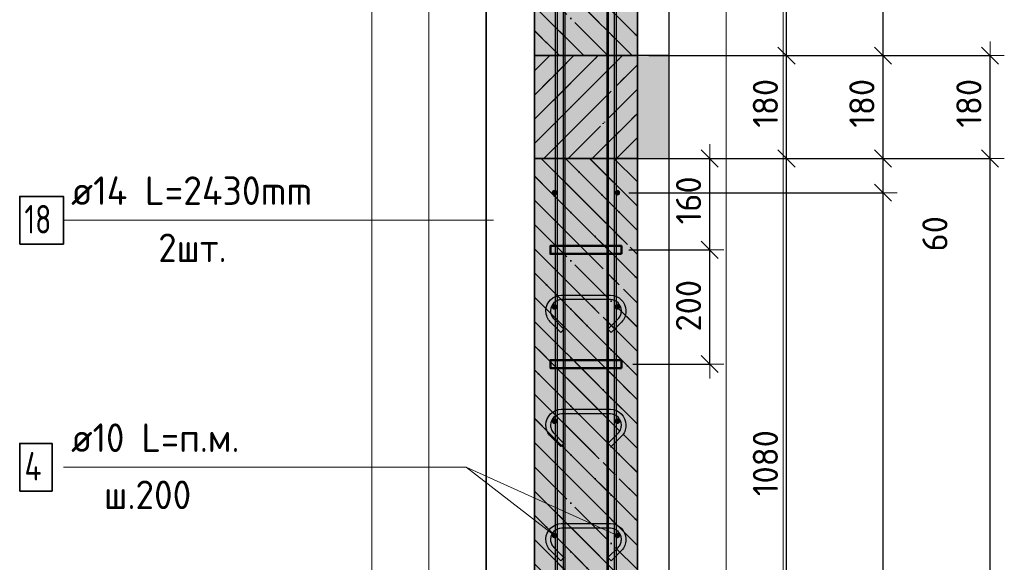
# Model space of a CAD drawing. Header units: millimetres. Extents: x -2995 to 60896, y -2809 to 57831.
# Tile 154 of 169: x 31626 to 33349, y 54534 to 55484. Entities that reach past the tile are written whole.
import ezdxf

# ---------------------------------------------------------------- set-up
doc = ezdxf.new("R2010")
doc.units = ezdxf.units.MM
doc.header["$PDMODE"] = 65
doc.linetypes.add('______11', pattern=[100, 80, -10, 0, -10])
doc.linetypes.add('______5', pattern=[220, 160, -20, 20, -20])
for name, color, linetype, lineweight in [('Standard', 7, 'Continuous', 25), ('Арм.стержн. вертикальными 1', 22, 'Continuous', 35), ('Арм.стержн.горизонт. 1', 180, 'Continuous', 35), ('Арм.стержн.горизонт. 2', 202, 'Continuous', 35), ('Перекрытие_ общее', 7, 'Continuous', 35), ('Размерная линия_ общее', 7, 'Continuous', 13), ('Стена_ общее', 7, 'Continuous', 35), ('Текст_ примечание', 7, 'Continuous', 13)]:
    doc.layers.add(name, color=color, linetype=linetype, lineweight=lineweight)
doc.layers.add('Арм.стержн. вертикальными 2', color=7, linetype='Continuous', lineweight=35, true_color=0x006e00)
doc.layers.add('Арм.стержн.Стяжки', color=7, linetype='Continuous', lineweight=35, true_color=0x501e0f)
doc.styles.add('ISOCPEUR', font='ISOCPEUR')
doc.dimstyles.new('DIMSTYLE_12', dxfattribs={"dimtxt": 44, "dimasz": 50, "dimexe": 0, "dimexo": 0, "dimgap": 22, "dimtad": 0, "dimdec": 0, "dimrnd": 5, "dimzin": 12, "dimdsep": 46, "dimtxsty": 'ISOCPEUR', "dimblk1": 'ALL_ML_STRICH', "dimblk2": 'ALL_ML_STRICH', "dimsah": 1, "dimcen": 0, "dimclrd": 7, "dimclre": 256, "dimclrt": 7, "dimadec": 0, "dimazin": 0, "dimtfac": 1, "dimtdec": 0, "dimtix": 1, "dimtmove": 2, "dimatfit": 3, "dimfxl": 0, "dimtvp": 1.2, "dimtzin": 0, "dimlwd": 0, "dimlwe": -3, "dimarcsym": 0})
doc.dimstyles.new('DIMSTYLE_5', dxfattribs={"dimtxt": 44, "dimasz": 50, "dimexe": 0, "dimexo": 0, "dimgap": 22, "dimtad": 2, "dimdec": 0, "dimrnd": 5, "dimzin": 12, "dimdsep": 46, "dimtxsty": 'ISOCPEUR', "dimblk1": 'ALL_ML_STRICH', "dimblk2": 'ALL_ML_STRICH', "dimsah": 1, "dimcen": 0, "dimclrd": 7, "dimclre": 256, "dimclrt": 7, "dimadec": 0, "dimazin": 0, "dimtfac": 1, "dimtdec": 0, "dimtix": 1, "dimtmove": 2, "dimatfit": 3, "dimfxl": 0, "dimtzin": 0, "dimlwd": 0, "dimlwe": -3, "dimarcsym": 0})
pattern_1 = [(135, (0, 0), (-42.426407, -42.426407), [80, -10, 0, -10]), (135, (-21.213, -21.213), (-42.426407, -42.426407), [160, -20, 20, -20])]

# ---------------------------------------------------------------- blocks, each defined once
blk = doc.blocks.new('ALL_ML_STRICH')
at = {"color": 0, "linetype": 'ByBlock', "lineweight": -2}
for p, q in [((0, -0.5), (0, 0.5)), ((-1, 0), (0.5, 0)), ((-0.3, -0.3), (0.3, 0.3))]:
    blk.add_line(p, q, dxfattribs=at)
blk = doc.blocks.new('*D344')
at = {"layer": 'DEFPOINTS', "color": 7, "linetype": 'Continuous', "lineweight": 13, "transparency": 33554687}
for p in [(32672.1, 55181.5), (32672.1, 52181.5), (33137.1, 52181.5)]:
    blk.add_point(p, dxfattribs=at)
at = {"layer": 'Размерная линия_ общее', "color": 253, "linetype": 'Continuous', "lineweight": -2, "true_color": 0xa0a0a0, "transparency": 33554687}
for p, q in [((32692.1, 55181.5), (33137.1, 55181.5)), ((32692.1, 52181.5), (33137.1, 52181.5))]:
    blk.add_line(p, q, dxfattribs=at)
at = {"layer": 'Размерная линия_ общее', "color": 7, "linetype": 'Continuous', "lineweight": -2, "transparency": 33554687}
blk.add_line((33137.1, 52181.5), (33137.1, 55181.5), dxfattribs=at)
at = {"layer": 'Размерная линия_ общее', "color": 7, "linetype": 'Continuous', "lineweight": 13, "transparency": 33554687, "xscale": 50, "yscale": 50, "zscale": 50}
for p, rotation in [((33137.1, 55181.5), 90), ((33137.1, 52181.5), 270)]:
    blk.add_blockref('ALL_ML_STRICH', p, dxfattribs=dict(at, rotation=rotation))
at = {"layer": 'Размерная линия_ общее', "color": 7, "linetype": 'Continuous', "lineweight": 13, "transparency": 33554687, "insert": (33078.1, 53533.5), "char_height": 44, "width": 2.2, "attachment_point": 1, "rotation": 90, "line_spacing_factor": 0.60241, "style": 'ISOCPEUR'}
blk.add_mtext('\\W0.91;15х200=3000', dxfattribs=at)
blk = doc.blocks.new('*D345')
at = {"layer": 'DEFPOINTS', "color": 7, "linetype": 'Continuous', "lineweight": 13, "transparency": 33554687}
for p in [(32707.1, 55241.5), (32672.1, 55181.5), (33137.1, 55181.5)]:
    blk.add_point(p, dxfattribs=at)
at = {"layer": 'Размерная линия_ общее', "color": 253, "linetype": 'Continuous', "lineweight": -2, "true_color": 0xa0a0a0, "transparency": 33554687}
for p, q in [((32727.1, 55241.5), (33137.1, 55241.5)), ((32692.1, 55181.5), (33137.1, 55181.5))]:
    blk.add_line(p, q, dxfattribs=at)
at = {"layer": 'Размерная линия_ общее', "color": 7, "linetype": 'Continuous', "lineweight": -2, "transparency": 33554687}
blk.add_line((33137.1, 55181.5), (33137.1, 55241.5), dxfattribs=at)
at = {"layer": 'Размерная линия_ общее', "color": 7, "linetype": 'Continuous', "lineweight": 13, "transparency": 33554687, "xscale": 50, "yscale": 50, "zscale": 50}
for p, rotation in [((33137.1, 55241.5), 90), ((33137.1, 55181.5), 270)]:
    blk.add_blockref('ALL_ML_STRICH', p, dxfattribs=dict(at, rotation=rotation))
at = {"layer": 'Размерная линия_ общее', "color": 7, "linetype": 'Continuous', "lineweight": 13, "transparency": 33554687, "insert": (33227.9, 55109.6), "char_height": 44, "width": 88, "attachment_point": 5, "rotation": 90, "style": 'ISOCPEUR'}
blk.add_mtext('\\A1;{60}', dxfattribs=at)
blk = doc.blocks.new('*D346')
at = {"layer": 'DEFPOINTS', "color": 7, "linetype": 'Continuous', "lineweight": 13, "transparency": 33554687}
for p in [(32707.1, 55421.5), (32707.1, 55241.5), (33137.1, 55241.5)]:
    blk.add_point(p, dxfattribs=at)
at = {"layer": 'Размерная линия_ общее', "color": 253, "linetype": 'Continuous', "lineweight": -2, "true_color": 0xa0a0a0, "transparency": 33554687}
for p, q in [((32727.1, 55421.5), (33137.1, 55421.5)), ((32727.1, 55241.5), (33137.1, 55241.5))]:
    blk.add_line(p, q, dxfattribs=at)
at = {"layer": 'Размерная линия_ общее', "color": 7, "linetype": 'Continuous', "lineweight": -2, "transparency": 33554687}
blk.add_line((33137.1, 55241.5), (33137.1, 55421.5), dxfattribs=at)
at = {"layer": 'Размерная линия_ общее', "color": 7, "linetype": 'Continuous', "lineweight": 13, "transparency": 33554687, "xscale": 50, "yscale": 50, "zscale": 50}
for p, rotation in [((33137.1, 55421.5), 90), ((33137.1, 55241.5), 270)]:
    blk.add_blockref('ALL_ML_STRICH', p, dxfattribs=dict(at, rotation=rotation))
at = {"layer": 'Размерная линия_ общее', "color": 7, "linetype": 'Continuous', "lineweight": 13, "transparency": 33554687, "insert": (33100.1, 55338.1), "char_height": 44, "width": 132, "attachment_point": 5, "rotation": 90, "style": 'ISOCPEUR'}
blk.add_mtext('\\A1;{180}', dxfattribs=at)
blk = doc.blocks.new('*D347')
at = {"layer": 'DEFPOINTS', "color": 7, "linetype": 'Continuous', "lineweight": 13, "transparency": 33554687}
for p in [(32657.1, 56251.5), (32707.1, 55421.5), (33137.1, 55421.5)]:
    blk.add_point(p, dxfattribs=at)
at = {"layer": 'Размерная линия_ общее', "color": 253, "linetype": 'Continuous', "lineweight": -2, "true_color": 0xa0a0a0, "transparency": 33554687}
for p, q in [((32677.1, 56251.5), (33137.1, 56251.5)), ((32727.1, 55421.5), (33137.1, 55421.5))]:
    blk.add_line(p, q, dxfattribs=at)
at = {"layer": 'Размерная линия_ общее', "color": 7, "linetype": 'Continuous', "lineweight": -2, "transparency": 33554687}
blk.add_line((33137.1, 55421.5), (33137.1, 56251.5), dxfattribs=at)
at = {"layer": 'Размерная линия_ общее', "color": 7, "linetype": 'Continuous', "lineweight": 13, "transparency": 33554687, "xscale": 50, "yscale": 50, "zscale": 50}
for p, rotation in [((33137.1, 56251.5), 90), ((33137.1, 55421.5), 270)]:
    blk.add_blockref('ALL_ML_STRICH', p, dxfattribs=dict(at, rotation=rotation))
at = {"layer": 'Размерная линия_ общее', "color": 7, "linetype": 'Continuous', "lineweight": 13, "transparency": 33554687, "insert": (33100.1, 55838.7), "char_height": 44, "width": 132, "attachment_point": 5, "rotation": 90, "style": 'ISOCPEUR'}
blk.add_mtext('\\A1;{830}', dxfattribs=at)
blk = doc.blocks.new('*D348')
at = {"layer": 'DEFPOINTS', "color": 7, "linetype": 'Continuous', "lineweight": 13, "transparency": 33554687}
for p in [(32707.1, 55241.5), (32667.1, 54161.5), (32968.2, 54161.5)]:
    blk.add_point(p, dxfattribs=at)
at = {"layer": 'Размерная линия_ общее', "color": 253, "linetype": 'Continuous', "lineweight": -2, "true_color": 0xa0a0a0, "transparency": 33554687}
for p, q in [((32727.1, 55241.5), (32968.2, 55241.5)), ((32687.1, 54161.5), (32968.2, 54161.5))]:
    blk.add_line(p, q, dxfattribs=at)
at = {"layer": 'Размерная линия_ общее', "color": 7, "linetype": 'Continuous', "lineweight": -2, "transparency": 33554687}
blk.add_line((32968.2, 54161.5), (32968.2, 55241.5), dxfattribs=at)
at = {"layer": 'Размерная линия_ общее', "color": 7, "linetype": 'Continuous', "lineweight": 13, "transparency": 33554687, "xscale": 50, "yscale": 50, "zscale": 50}
for p, rotation in [((32968.2, 55241.5), 90), ((32968.2, 54161.5), 270)]:
    blk.add_blockref('ALL_ML_STRICH', p, dxfattribs=dict(at, rotation=rotation))
at = {"layer": 'Размерная линия_ общее', "color": 7, "linetype": 'Continuous', "lineweight": 13, "transparency": 33554687, "insert": (32931.2, 54708.1), "char_height": 44, "width": 176, "attachment_point": 5, "rotation": 90, "style": 'ISOCPEUR'}
blk.add_mtext('\\A1;{1080}', dxfattribs=at)
blk = doc.blocks.new('*D349')
at = {"layer": 'DEFPOINTS', "color": 7, "linetype": 'Continuous', "lineweight": 13, "transparency": 33554687}
for p in [(32707.1, 55421.5), (32707.1, 55241.5), (32968.2, 55241.5)]:
    blk.add_point(p, dxfattribs=at)
at = {"layer": 'Размерная линия_ общее', "color": 253, "linetype": 'Continuous', "lineweight": -2, "true_color": 0xa0a0a0, "transparency": 33554687}
for p, q in [((32727.1, 55421.5), (32968.2, 55421.5)), ((32727.1, 55241.5), (32968.2, 55241.5))]:
    blk.add_line(p, q, dxfattribs=at)
at = {"layer": 'Размерная линия_ общее', "color": 7, "linetype": 'Continuous', "lineweight": -2, "transparency": 33554687}
blk.add_line((32968.2, 55241.5), (32968.2, 55421.5), dxfattribs=at)
at = {"layer": 'Размерная линия_ общее', "color": 7, "linetype": 'Continuous', "lineweight": 13, "transparency": 33554687, "xscale": 50, "yscale": 50, "zscale": 50}
for p, rotation in [((32968.2, 55421.5), 90), ((32968.2, 55241.5), 270)]:
    blk.add_blockref('ALL_ML_STRICH', p, dxfattribs=dict(at, rotation=rotation))
at = {"layer": 'Размерная линия_ общее', "color": 7, "linetype": 'Continuous', "lineweight": 13, "transparency": 33554687, "insert": (32931.2, 55338.1), "char_height": 44, "width": 132, "attachment_point": 5, "rotation": 90, "style": 'ISOCPEUR'}
blk.add_mtext('\\A1;{180}', dxfattribs=at)
blk = doc.blocks.new('*D350')
at = {"layer": 'DEFPOINTS', "color": 7, "linetype": 'Continuous', "lineweight": 13, "transparency": 33554687}
for p in [(32667.1, 56501.5), (32707.1, 55421.5), (32968.2, 55421.5)]:
    blk.add_point(p, dxfattribs=at)
at = {"layer": 'Размерная линия_ общее', "color": 253, "linetype": 'Continuous', "lineweight": -2, "true_color": 0xa0a0a0, "transparency": 33554687}
for p, q in [((32687.1, 56501.5), (32968.2, 56501.5)), ((32727.1, 55421.5), (32968.2, 55421.5))]:
    blk.add_line(p, q, dxfattribs=at)
at = {"layer": 'Размерная линия_ общее', "color": 7, "linetype": 'Continuous', "lineweight": -2, "transparency": 33554687}
blk.add_line((32968.2, 55421.5), (32968.2, 56501.5), dxfattribs=at)
at = {"layer": 'Размерная линия_ общее', "color": 7, "linetype": 'Continuous', "lineweight": 13, "transparency": 33554687, "xscale": 50, "yscale": 50, "zscale": 50}
for p, rotation in [((32968.2, 56501.5), 90), ((32968.2, 55421.5), 270)]:
    blk.add_blockref('ALL_ML_STRICH', p, dxfattribs=dict(at, rotation=rotation))
at = {"layer": 'Размерная линия_ общее', "color": 7, "linetype": 'Continuous', "lineweight": 13, "transparency": 33554687, "insert": (32931.2, 55968.1), "char_height": 44, "width": 176, "attachment_point": 5, "rotation": 90, "style": 'ISOCPEUR'}
blk.add_mtext('\\A1;{1080}', dxfattribs=at)
blk = doc.blocks.new('*D351')
at = {"layer": 'DEFPOINTS', "color": 7, "linetype": 'Continuous', "lineweight": 13, "transparency": 33554687}
for p in [(32672.1, 55081.5), (32679.1, 54881.5), (32833.7, 54881.5)]:
    blk.add_point(p, dxfattribs=at)
at = {"layer": 'Размерная линия_ общее', "color": 253, "linetype": 'Continuous', "lineweight": -2, "true_color": 0xa0a0a0, "transparency": 33554687}
for p, q in [((32692.1, 55081.5), (32833.7, 55081.5)), ((32699.1, 54881.5), (32833.7, 54881.5))]:
    blk.add_line(p, q, dxfattribs=at)
at = {"layer": 'Размерная линия_ общее', "color": 7, "linetype": 'Continuous', "lineweight": -2, "transparency": 33554687}
blk.add_line((32833.7, 54881.5), (32833.7, 55081.5), dxfattribs=at)
at = {"layer": 'Размерная линия_ общее', "color": 7, "linetype": 'Continuous', "lineweight": 13, "transparency": 33554687, "xscale": 50, "yscale": 50, "zscale": 50}
for p, rotation in [((32833.7, 55081.5), 90), ((32833.7, 54881.5), 270)]:
    blk.add_blockref('ALL_ML_STRICH', p, dxfattribs=dict(at, rotation=rotation))
at = {"layer": 'Размерная линия_ общее', "color": 7, "linetype": 'Continuous', "lineweight": 13, "transparency": 33554687, "insert": (32796.7, 54983.7), "char_height": 44, "width": 132, "attachment_point": 5, "rotation": 90, "style": 'ISOCPEUR'}
blk.add_mtext('\\A1;{200}', dxfattribs=at)
blk = doc.blocks.new('*D352')
at = {"layer": 'DEFPOINTS', "color": 7, "linetype": 'Continuous', "lineweight": 13, "transparency": 33554687}
for p in [(32707.1, 55241.5), (32672.1, 55081.5), (32833.7, 55081.5)]:
    blk.add_point(p, dxfattribs=at)
at = {"layer": 'Размерная линия_ общее', "color": 253, "linetype": 'Continuous', "lineweight": -2, "true_color": 0xa0a0a0, "transparency": 33554687}
for p, q in [((32727.1, 55241.5), (32833.7, 55241.5)), ((32692.1, 55081.5), (32833.7, 55081.5))]:
    blk.add_line(p, q, dxfattribs=at)
at = {"layer": 'Размерная линия_ общее', "color": 7, "linetype": 'Continuous', "lineweight": -2, "transparency": 33554687}
blk.add_line((32833.7, 55081.5), (32833.7, 55241.5), dxfattribs=at)
at = {"layer": 'Размерная линия_ общее', "color": 7, "linetype": 'Continuous', "lineweight": 13, "transparency": 33554687, "xscale": 50, "yscale": 50, "zscale": 50}
for p, rotation in [((32833.7, 55241.5), 90), ((32833.7, 55081.5), 270)]:
    blk.add_blockref('ALL_ML_STRICH', p, dxfattribs=dict(at, rotation=rotation))
at = {"layer": 'Размерная линия_ общее', "color": 7, "linetype": 'Continuous', "lineweight": 13, "transparency": 33554687, "insert": (32796.7, 55168.1), "char_height": 44, "width": 132, "attachment_point": 5, "rotation": 90, "style": 'ISOCPEUR'}
blk.add_mtext('\\A1;{160}', dxfattribs=at)
blk = doc.blocks.new('*D353')
at = {"layer": 'DEFPOINTS', "color": 7, "linetype": 'Continuous', "lineweight": 13, "transparency": 33554687}
for p in [(32707.1, 55241.5), (32755.1, 52121.5), (33324.4, 52121.5)]:
    blk.add_point(p, dxfattribs=at)
at = {"layer": 'Размерная линия_ общее', "color": 253, "linetype": 'Continuous', "lineweight": -2, "true_color": 0xa0a0a0, "transparency": 33554687}
for p, q in [((32727.1, 55241.5), (33324.4, 55241.5)), ((32775.1, 52121.5), (33324.4, 52121.5))]:
    blk.add_line(p, q, dxfattribs=at)
at = {"layer": 'Размерная линия_ общее', "color": 7, "linetype": 'Continuous', "lineweight": -2, "transparency": 33554687}
blk.add_line((33324.4, 52121.5), (33324.4, 55241.5), dxfattribs=at)
at = {"layer": 'Размерная линия_ общее', "color": 7, "linetype": 'Continuous', "lineweight": 13, "transparency": 33554687, "xscale": 50, "yscale": 50, "zscale": 50}
for p, rotation in [((33324.4, 55241.5), 90), ((33324.4, 52121.5), 270)]:
    blk.add_blockref('ALL_ML_STRICH', p, dxfattribs=dict(at, rotation=rotation))
at = {"layer": 'Размерная линия_ общее', "color": 7, "linetype": 'Continuous', "lineweight": 13, "transparency": 33554687, "insert": (33287.4, 53688.1), "char_height": 44, "width": 176, "attachment_point": 5, "rotation": 90, "style": 'ISOCPEUR'}
blk.add_mtext('\\A1;{3120}', dxfattribs=at)
blk = doc.blocks.new('*D354')
at = {"layer": 'DEFPOINTS', "color": 7, "linetype": 'Continuous', "lineweight": 13, "transparency": 33554687}
for p in [(32707.1, 55421.5), (32707.1, 55241.5), (33324.4, 55241.5)]:
    blk.add_point(p, dxfattribs=at)
at = {"layer": 'Размерная линия_ общее', "color": 253, "linetype": 'Continuous', "lineweight": -2, "true_color": 0xa0a0a0, "transparency": 33554687}
for p, q in [((32727.1, 55421.5), (33324.4, 55421.5)), ((32727.1, 55241.5), (33324.4, 55241.5))]:
    blk.add_line(p, q, dxfattribs=at)
at = {"layer": 'Размерная линия_ общее', "color": 7, "linetype": 'Continuous', "lineweight": -2, "transparency": 33554687}
blk.add_line((33324.4, 55241.5), (33324.4, 55421.5), dxfattribs=at)
at = {"layer": 'Размерная линия_ общее', "color": 7, "linetype": 'Continuous', "lineweight": 13, "transparency": 33554687, "xscale": 50, "yscale": 50, "zscale": 50}
for p, rotation in [((33324.4, 55421.5), 90), ((33324.4, 55241.5), 270)]:
    blk.add_blockref('ALL_ML_STRICH', p, dxfattribs=dict(at, rotation=rotation))
at = {"layer": 'Размерная линия_ общее', "color": 7, "linetype": 'Continuous', "lineweight": 13, "transparency": 33554687, "insert": (33287.4, 55338.1), "char_height": 44, "width": 132, "attachment_point": 5, "rotation": 90, "style": 'ISOCPEUR'}
blk.add_mtext('\\A1;{180}', dxfattribs=at)

msp = doc.modelspace()

# ---------------------------------------------------------------- hatches: boundary and pattern name
at = {"layer": 'Standard', "linetype": 'Continuous', "lineweight": 35, "transparency": 33554687}
h = msp.add_hatch(dxfattribs=at)
h.set_pattern_fill('__________541', scale=20, angle=45, style=0, pattern_type=2)
h.set_pattern_definition(pattern_1)
h.paths.add_polyline_path([(32527.1, 55421.5), (32707.1, 55421.5), (32707.1, 56573.9), (32527.1, 56573.9)], flags=0)
at = {"layer": 'Standard', "linetype": 'Continuous', "lineweight": 35, "true_color": 0xc7c7c7, "transparency": 33554687}
for points in [[(32527.1, 55421.5), (32707.1, 55421.5), (32707.1, 56573.9), (32527.1, 56573.9)], [(32707.1, 55241.5), (32527.1, 55241.5), (32527.1, 52121.5), (32707.1, 52121.5)]]:
    msp.add_hatch(color=9, dxfattribs=at).paths.add_polyline_path(points)
at = {"layer": 'Standard', "linetype": 'Continuous', "lineweight": 13, "transparency": 33554687}
h = msp.add_hatch(dxfattribs=at)
h.set_pattern_fill('__________539', scale=20, style=0, pattern_type=2)
h.set_pattern_definition([(45, (0, 0), (-42.426407, 42.426407), [80, -10, 0, -10]), (45, (-21.213, 21.213), (-42.426407, 42.426407), [160, -20, 20, -20])])
h.paths.add_polyline_path([(32707.1, 55421.5), (32527.1, 55421.5), (32527.1, 55241.5), (32707.1, 55241.5)], flags=0)
msp.add_hatch(color=9, dxfattribs=at).paths.add_polyline_path([(32707.1, 55421.5), (32527.1, 55421.5), (32527.1, 55241.5), (32707.1, 55241.5)])
at = {"layer": 'Standard', "linetype": 'Continuous', "lineweight": 35, "transparency": 33554687}
h = msp.add_hatch(dxfattribs=at)
h.set_pattern_fill('__________541', scale=20, angle=45, style=0, pattern_type=2)
h.set_pattern_definition(pattern_1)
h.paths.add_polyline_path([(32707.1, 55241.5), (32527.1, 55241.5), (32527.1, 52121.5), (32707.1, 52121.5)], flags=0)
at = {"layer": 'Арм.стержн.горизонт. 1', "linetype": 'Continuous', "lineweight": 50, "transparency": 33554687}
for points in [[(32567.1, 55181.5), (32566.7, 55183.4), (32565.7, 55185), (32564, 55186.1), (32562.1, 55186.5), (32560.2, 55186.1), (32558.6, 55185), (32557.5, 55183.4), (32557.1, 55181.5), (32557.5, 55179.6), (32558.6, 55178), (32560.2, 55176.9), (32562.1, 55176.5), (32564, 55176.9), (32565.7, 55178), (32566.7, 55179.6)], [(32677.1, 55181.5), (32676.7, 55183.4), (32675.7, 55185), (32674, 55186.1), (32672.1, 55186.5), (32670.2, 55186.1), (32668.6, 55185), (32667.5, 55183.4), (32667.1, 55181.5), (32667.5, 55179.6), (32668.6, 55178), (32670.2, 55176.9), (32672.1, 55176.5), (32674, 55176.9), (32675.7, 55178), (32676.7, 55179.6)], [(32567.1, 54981.5), (32566.7, 54983.4), (32565.7, 54985), (32564, 54986.1), (32562.1, 54986.5), (32560.2, 54986.1), (32558.6, 54985), (32557.5, 54983.4), (32557.1, 54981.5), (32557.5, 54979.6), (32558.6, 54978), (32560.2, 54976.9), (32562.1, 54976.5), (32564, 54976.9), (32565.7, 54978), (32566.7, 54979.6)], [(32677.1, 54981.5), (32676.7, 54983.4), (32675.7, 54985), (32674, 54986.1), (32672.1, 54986.5), (32670.2, 54986.1), (32668.6, 54985), (32667.5, 54983.4), (32667.1, 54981.5), (32667.5, 54979.6), (32668.6, 54978), (32670.2, 54976.9), (32672.1, 54976.5), (32674, 54976.9), (32675.7, 54978), (32676.7, 54979.6)], [(32567.1, 54781.5), (32566.7, 54783.4), (32565.7, 54785), (32564, 54786.1), (32562.1, 54786.5), (32560.2, 54786.1), (32558.6, 54785), (32557.5, 54783.4), (32557.1, 54781.5), (32557.5, 54779.6), (32558.6, 54778), (32560.2, 54776.9), (32562.1, 54776.5), (32564, 54776.9), (32565.7, 54778), (32566.7, 54779.6)], [(32677.1, 54781.5), (32676.7, 54783.4), (32675.7, 54785), (32674, 54786.1), (32672.1, 54786.5), (32670.2, 54786.1), (32668.6, 54785), (32667.5, 54783.4), (32667.1, 54781.5), (32667.5, 54779.6), (32668.6, 54778), (32670.2, 54776.9), (32672.1, 54776.5), (32674, 54776.9), (32675.7, 54778), (32676.7, 54779.6)], [(32567.1, 54581.5), (32566.7, 54583.4), (32565.7, 54585), (32564, 54586.1), (32562.1, 54586.5), (32560.2, 54586.1), (32558.6, 54585), (32557.5, 54583.4), (32557.1, 54581.5), (32557.5, 54579.6), (32558.6, 54578), (32560.2, 54576.9), (32562.1, 54576.5), (32564, 54576.9), (32565.7, 54578), (32566.7, 54579.6)], [(32677.1, 54581.5), (32676.7, 54583.4), (32675.7, 54585), (32674, 54586.1), (32672.1, 54586.5), (32670.2, 54586.1), (32668.6, 54585), (32667.5, 54583.4), (32667.1, 54581.5), (32667.5, 54579.6), (32668.6, 54578), (32670.2, 54576.9), (32672.1, 54576.5), (32674, 54576.9), (32675.7, 54578), (32676.7, 54579.6)]]:
    msp.add_hatch(color=4, dxfattribs=at).paths.add_polyline_path(points)
at = {"layer": 'Перекрытие_ общее', "linetype": 'Continuous', "lineweight": 25, "true_color": 0xe0e0e0, "transparency": 33554687}
msp.add_hatch(color=254, dxfattribs=at).paths.add_polyline_path([(32707.1, 55241.5), (32762.4, 55241.5), (32762.4, 55421.5), (32707.1, 55421.5)])
msp.add_hatch(color=254, dxfattribs=at).paths.add_polyline_path([(32707.1, 55241.5), (32762.4, 55241.5), (32762.4, 55421.5), (32707.1, 55421.5)])

# ---------------------------------------------------------------- linework, layer by layer
at = {"layer": 'Standard', "color": 52, "linetype": 'Continuous', "lineweight": 13, "transparency": 33554687}
for p, q in [((32442.4, 56573.9), (32442.4, 52121.5)), ((32442.4, 52121.5), (32442.4, 56573.9)), ((32762.4, 56573.9), (32762.4, 52121.5)), ((32762.4, 56573.9), (32762.4, 52121.5))]:
    msp.add_line(p, q, dxfattribs=at)
at = {"layer": 'Standard', "color": 52, "linetype": 'Continuous', "lineweight": -3, "transparency": 33554687}
for p, q in [((32442.4, 56573.9), (32442.4, 52121.5)), ((32442.4, 52121.5), (32442.4, 56573.9)), ((32762.4, 56573.9), (32762.4, 52121.5)), ((32762.4, 56573.9), (32762.4, 52121.5))]:
    msp.add_line(p, q, dxfattribs=at)
at = {"layer": 'Standard', "color": 7, "linetype": 'Continuous', "lineweight": 35, "transparency": 33554687}
for p, q in [((32527.1, 56573.9), (32527.1, 55421.5)), ((32527.1, 56573.9), (32527.1, 55421.5)), ((32707.1, 55421.5), (32707.1, 56573.9)), ((32707.1, 55421.5), (32707.1, 56573.9)), ((32527.1, 55421.5), (32527.1, 55241.5)), ((32527.1, 55421.5), (32527.1, 55241.5)), ((32707.1, 55241.5), (32707.1, 55421.5)), ((32707.1, 55241.5), (32707.1, 55421.5)), ((32527.1, 55241.5), (32527.1, 52121.5)), ((32527.1, 55241.5), (32527.1, 52121.5)), ((32707.1, 52121.5), (32707.1, 55241.5)), ((32707.1, 52121.5), (32707.1, 55241.5))]:
    msp.add_line(p, q, dxfattribs=at)
at = {"layer": 'Standard', "color": 253, "linetype": '______11', "lineweight": 35, "true_color": 0xababab, "transparency": 33554687}
for p, q in [((32527.1, 55634.9), (32707.1, 55454.9)), ((32527.1, 55550.1), (32655.7, 55421.5)), ((32527.1, 55465.2), (32570.9, 55421.5)), ((32581.2, 55241.5), (32707.1, 55115.5)), ((32666, 55241.5), (32707.1, 55200.4)), ((32527.1, 55210.7), (32707.1, 55030.7)), ((32527.1, 55125.8), (32707.1, 54945.8)), ((32527.1, 55041), (32707.1, 54861)), ((32527.1, 54956.1), (32707.1, 54776.1)), ((32527.1, 54871.3), (32707.1, 54691.3)), ((32527.1, 54786.4), (32707.1, 54606.4)), ((32527.1, 54701.6), (32707.1, 54521.6)), ((32527.1, 54616.7), (32707.1, 54436.7))]:
    msp.add_line(p, q, dxfattribs=at)
at = {"layer": 'Standard', "color": 253, "linetype": '______5', "lineweight": 35, "true_color": 0xababab, "transparency": 33554687}
for p, q in [((32527.1, 55592.5), (32698.1, 55421.5)), ((32527.1, 55507.7), (32613.3, 55421.5)), ((32527.1, 55422.8), (32528.4, 55421.5)), ((32538.7, 55241.5), (32707.1, 55073.1)), ((32623.6, 55241.5), (32707.1, 55158)), ((32527.1, 55168.3), (32707.1, 54988.3)), ((32527.1, 55083.4), (32707.1, 54903.4)), ((32527.1, 54998.6), (32707.1, 54818.6)), ((32527.1, 54913.7), (32707.1, 54733.7)), ((32527.1, 54828.8), (32707.1, 54648.8)), ((32527.1, 54744), (32707.1, 54564)), ((32527.1, 54659.1), (32707.1, 54479.1)), ((32527.1, 54574.3), (32707.1, 54394.3))]:
    msp.add_line(p, q, dxfattribs=at)
at = {"layer": 'Standard', "color": 7, "linetype": 'Continuous', "lineweight": 25, "transparency": 33554687}
msp.add_line((32762.4, 55471.5), (32762.4, 55191.5), dxfattribs=at)
msp.add_line((32762.4, 55471.5), (32762.4, 55191.5), dxfattribs=at)
at = {"layer": 'Standard', "color": 253, "linetype": '______11', "lineweight": 13, "true_color": 0xababab, "transparency": 33554687}
for p, q in [((32527.1, 55352.5), (32596.1, 55421.5)), ((32527.1, 55267.7), (32681, 55421.5)), ((32585.8, 55241.5), (32707.1, 55362.8)), ((32670.7, 55241.5), (32707.1, 55278))]:
    msp.add_line(p, q, dxfattribs=at)
at = {"layer": 'Standard', "color": 253, "linetype": '______5', "lineweight": 13, "true_color": 0xababab, "transparency": 33554687}
for p, q in [((32527.1, 55395), (32553.7, 55421.5)), ((32527.1, 55310.1), (32638.5, 55421.5)), ((32543.4, 55241.5), (32707.1, 55405.3)), ((32628.2, 55241.5), (32707.1, 55320.4))]:
    msp.add_line(p, q, dxfattribs=at)
at = {"layer": 'Standard', "color": 7, "linetype": 'Continuous', "lineweight": 13, "transparency": 33554687}
for points in [[(32242.4, 51921.5), (32962.4, 51921.5), (32962.4, 56773.9), (32242.4, 56773.9), (32242.4, 51921.5)], [(32342.4, 52021.5), (32862.4, 52021.5), (32862.4, 56673.9), (32342.4, 56673.9), (32342.4, 52021.5)]]:
    msp.add_lwpolyline(points, dxfattribs=at)
at = {"layer": 'Арм.стержн. вертикальными 1', "color": 4, "linetype": 'Continuous', "lineweight": 25, "transparency": 33554687}
for points in [[(32567.1, 52121.5), (32567.1, 56251.5), (32577.1, 56251.5), (32577.1, 52121.5), (32567.1, 52121.5)], [(32567.1, 52121.5), (32567.1, 56251.5), (32577.1, 56251.5), (32577.1, 52121.5), (32567.1, 52121.5)], [(32567.1, 52121.5), (32567.1, 56251.5), (32577.1, 56251.5), (32577.1, 52121.5), (32567.1, 52121.5)], [(32656.6, 52121.5), (32656.6, 56251.5), (32666.6, 56251.5), (32666.6, 52121.5), (32656.6, 52121.5)], [(32656.6, 52121.5), (32656.6, 56251.5), (32666.6, 56251.5), (32666.6, 52121.5), (32656.6, 52121.5)], [(32656.6, 52121.5), (32656.6, 56251.5), (32666.6, 56251.5), (32666.6, 52121.5), (32656.6, 52121.5)]]:
    msp.add_lwpolyline(points, dxfattribs=at)
at = {"layer": 'Арм.стержн. вертикальными 2', "color": 7, "linetype": 'Continuous', "lineweight": 25, "transparency": 33554687}
for points in [[(32580.1, 56501.5), (32580.1, 54161.5), (32564.1, 54161.5), (32564.1, 56501.5), (32580.1, 56501.5)], [(32580.1, 56501.5), (32580.1, 54161.5), (32564.1, 54161.5), (32564.1, 56501.5), (32580.1, 56501.5)], [(32580.1, 56501.5), (32580.1, 54161.5), (32564.1, 54161.5), (32564.1, 56501.5), (32580.1, 56501.5)], [(32670.2, 56501.5), (32670.2, 54161.5), (32654.2, 54161.5), (32654.2, 56501.5), (32670.2, 56501.5)], [(32670.2, 56501.5), (32670.2, 54161.5), (32654.2, 54161.5), (32654.2, 56501.5), (32670.2, 56501.5)], [(32670.2, 56501.5), (32670.2, 54161.5), (32654.2, 54161.5), (32654.2, 56501.5), (32670.2, 56501.5)]]:
    msp.add_lwpolyline(points, dxfattribs=at)
at = {"layer": 'Арм.стержн.горизонт. 1', "color": 52, "linetype": 'Continuous', "lineweight": 25, "transparency": 33554687}
for p, q in [((32527.1, 55241.5), (32527.1, 55241.5)), ((32707.1, 55241.5), (32707.1, 55241.5))]:
    msp.add_line(p, q, dxfattribs=at)
at = {"layer": 'Арм.стержн.горизонт. 1', "color": 7, "linetype": 'Continuous', "lineweight": 13, "transparency": 33554687}
for p, q in [((31702.7, 54700.9), (32407.7, 54700.9)), ((32407.7, 54700.9), (32562.1, 54581.5))]:
    msp.add_line(p, q, dxfattribs=at)
at = {"layer": 'Арм.стержн.горизонт. 1', "color": 7, "linetype": 'Continuous', "lineweight": 35, "transparency": 33554687}
msp.add_lwpolyline([(31626.1, 54659.2), (31682.7, 54659.2), (31682.7, 54742.6), (31626.1, 54742.6), (31626.1, 54659.2)], dxfattribs=at)
at = {"layer": 'Арм.стержн.горизонт. 2', "color": 7, "linetype": 'Continuous', "lineweight": 13, "transparency": 33554687}
msp.add_line((31702.7, 55133.4), (32455.2, 55133.4), dxfattribs=at)
at = {"layer": 'Арм.стержн.горизонт. 2', "color": 7, "linetype": 'Continuous', "lineweight": 35, "transparency": 33554687}
msp.add_lwpolyline([(31626.1, 55091.7), (31702.7, 55091.7), (31702.7, 55175.1), (31626.1, 55175.1), (31626.1, 55091.7)], dxfattribs=at)
at = {"layer": 'Арм.стержн.горизонт. 2', "color": 7, "linetype": 'Continuous', "lineweight": 50, "transparency": 33554687}
for points in [[(32679.1, 55074.5), (32555, 55074.5), (32555, 55088.5), (32679.1, 55088.5), (32679.1, 55074.5)], [(32679.1, 54874.5), (32555, 54874.5), (32555, 54888.5), (32679.1, 54888.5), (32679.1, 54874.5)]]:
    msp.add_lwpolyline(points, dxfattribs=at)
at = {"layer": 'Арм.стержн.Стяжки', "color": 40, "linetype": 'Continuous', "lineweight": 25, "transparency": 33554687}
for points in [[(32572.9, 54937), (32554.9, 54955), (32553.2, 54957), (32551.7, 54959.1), (32550.3, 54961.3), (32549.3, 54963.7), (32548.4, 54966.1), (32547.7, 54968.6), (32547.3, 54971.2), (32547.1, 54973.7), (32547.1, 54975.7), (32547.8, 54980.6), (32549.5, 54985.7), (32552.1, 54990.3), (32555.3, 54994.2), (32559.2, 54997.4), (32563.8, 55000), (32568.9, 55001.7), (32573.8, 55002.4), (32660.4, 55002.4), (32665.3, 55001.7), (32670.4, 55000), (32675.1, 54997.4), (32678.9, 54994.2), (32682.2, 54990.3), (32684.8, 54985.7), (32686.4, 54980.6), (32687.1, 54975.7), (32687.1, 54973.7), (32686.9, 54971.2), (32686.5, 54968.6), (32685.9, 54966.1), (32685, 54963.7), (32683.9, 54961.3), (32682.6, 54959.1), (32681.1, 54957), (32679.4, 54955), (32661.3, 54937), (32655.7, 54942.6), (32673.5, 54960.5), (32674.8, 54961.9), (32675.9, 54963.4), (32676.8, 54965.1), (32677.6, 54966.7), (32678.2, 54968.4), (32678.7, 54970.3), (32679, 54972.1), (32679.1, 54974), (32679.1, 54975.1), (32678.6, 54978.8), (32677.4, 54982.4), (32675.5, 54985.8), (32673.3, 54988.5), (32670.5, 54990.8), (32667.2, 54992.7), (32663.5, 54993.9), (32659.9, 54994.4), (32574.4, 54994.4), (32570.7, 54993.9), (32567.1, 54992.7), (32563.7, 54990.8), (32561, 54988.5), (32558.7, 54985.8), (32556.8, 54982.4), (32555.6, 54978.8), (32555.1, 54975.1), (32555.1, 54974), (32555.3, 54972.1), (32555.6, 54970.3), (32556, 54968.4), (32556.7, 54966.7), (32557.4, 54965.1), (32558.4, 54963.4), (32559.5, 54961.9), (32560.7, 54960.5), (32578.6, 54942.6), (32572.9, 54937)], [(32572.9, 54737), (32554.9, 54755), (32553.2, 54757), (32551.7, 54759.1), (32550.3, 54761.3), (32549.3, 54763.7), (32548.4, 54766.1), (32547.7, 54768.6), (32547.3, 54771.2), (32547.1, 54773.7), (32547.1, 54775.7), (32547.8, 54780.6), (32549.5, 54785.7), (32552.1, 54790.3), (32555.3, 54794.2), (32559.2, 54797.4), (32563.8, 54800), (32568.9, 54801.7), (32573.8, 54802.4), (32660.4, 54802.4), (32665.3, 54801.7), (32670.4, 54800), (32675.1, 54797.4), (32678.9, 54794.2), (32682.2, 54790.3), (32684.8, 54785.7), (32686.4, 54780.6), (32687.1, 54775.7), (32687.1, 54773.7), (32686.9, 54771.2), (32686.5, 54768.6), (32685.9, 54766.1), (32685, 54763.7), (32683.9, 54761.3), (32682.6, 54759.1), (32681.1, 54757), (32679.4, 54755), (32661.3, 54737), (32655.7, 54742.6), (32673.5, 54760.5), (32674.8, 54761.9), (32675.9, 54763.4), (32676.8, 54765.1), (32677.6, 54766.7), (32678.2, 54768.4), (32678.7, 54770.3), (32679, 54772.1), (32679.1, 54774), (32679.1, 54775.1), (32678.6, 54778.8), (32677.4, 54782.4), (32675.5, 54785.8), (32673.3, 54788.5), (32670.5, 54790.8), (32667.2, 54792.7), (32663.5, 54793.9), (32659.9, 54794.4), (32574.4, 54794.4), (32570.7, 54793.9), (32567.1, 54792.7), (32563.7, 54790.8), (32561, 54788.5), (32558.7, 54785.8), (32556.8, 54782.4), (32555.6, 54778.8), (32555.1, 54775.1), (32555.1, 54774), (32555.3, 54772.1), (32555.6, 54770.3), (32556, 54768.4), (32556.7, 54766.7), (32557.4, 54765.1), (32558.4, 54763.4), (32559.5, 54761.9), (32560.7, 54760.5), (32578.6, 54742.6), (32572.9, 54737)], [(32572.9, 54537), (32554.9, 54555), (32553.2, 54557), (32551.7, 54559.1), (32550.3, 54561.3), (32549.3, 54563.7), (32548.4, 54566.1), (32547.7, 54568.6), (32547.3, 54571.2), (32547.1, 54573.7), (32547.1, 54575.7), (32547.8, 54580.6), (32549.5, 54585.7), (32552.1, 54590.3), (32555.3, 54594.2), (32559.2, 54597.4), (32563.8, 54600), (32568.9, 54601.7), (32573.8, 54602.4), (32660.4, 54602.4), (32665.3, 54601.7), (32670.4, 54600), (32675.1, 54597.4), (32678.9, 54594.2), (32682.2, 54590.3), (32684.8, 54585.7), (32686.4, 54580.6), (32687.1, 54575.7), (32687.1, 54573.7), (32686.9, 54571.2), (32686.5, 54568.6), (32685.9, 54566.1), (32685, 54563.7), (32683.9, 54561.3), (32682.6, 54559.1), (32681.1, 54557), (32679.4, 54555), (32661.3, 54537), (32655.7, 54542.6), (32673.5, 54560.5), (32674.8, 54561.9), (32675.9, 54563.4), (32676.8, 54565.1), (32677.6, 54566.7), (32678.2, 54568.4), (32678.7, 54570.3), (32679, 54572.1), (32679.1, 54574), (32679.1, 54575.1), (32678.6, 54578.8), (32677.4, 54582.4), (32675.5, 54585.8), (32673.3, 54588.5), (32670.5, 54590.8), (32667.2, 54592.7), (32663.5, 54593.9), (32659.9, 54594.4), (32574.4, 54594.4), (32570.7, 54593.9), (32567.1, 54592.7), (32563.7, 54590.8), (32561, 54588.5), (32558.7, 54585.8), (32556.8, 54582.4), (32555.6, 54578.8), (32555.1, 54575.1), (32555.1, 54574), (32555.3, 54572.1), (32555.6, 54570.3), (32556, 54568.4), (32556.7, 54566.7), (32557.4, 54565.1), (32558.4, 54563.4), (32559.5, 54561.9), (32560.7, 54560.5), (32578.6, 54542.6), (32572.9, 54537)]]:
    msp.add_lwpolyline(points, dxfattribs=at)
at = {"layer": 'Перекрытие_ общее', "color": 7, "linetype": 'Continuous', "lineweight": 13, "transparency": 33554687}
for p, q in [((32707.1, 55421.5), (32527.1, 55421.5)), ((32707.1, 55421.5), (32527.1, 55421.5)), ((32527.1, 55241.5), (32707.1, 55241.5)), ((32527.1, 55241.5), (32707.1, 55241.5))]:
    msp.add_line(p, q, dxfattribs=at)
at = {"layer": 'Перекрытие_ общее', "color": 7, "linetype": 'Continuous', "lineweight": 25, "transparency": 33554687}
for p, q in [((32762.4, 55421.5), (32707.1, 55421.5)), ((32762.4, 55421.5), (32707.1, 55421.5)), ((32707.1, 55241.5), (32762.4, 55241.5)), ((32707.1, 55241.5), (32762.4, 55241.5))]:
    msp.add_line(p, q, dxfattribs=at)
at = {"layer": 'Стена_ общее', "color": 7, "linetype": 'Continuous', "lineweight": 35, "transparency": 33554687}
for p, q in [((32527.1, 55421.5), (32707.1, 55421.5)), ((32527.1, 55421.5), (32707.1, 55421.5)), ((32707.1, 55241.5), (32527.1, 55241.5)), ((32707.1, 55241.5), (32527.1, 55241.5))]:
    msp.add_line(p, q, dxfattribs=at)
at = {"layer": 'Текст_ примечание', "color": 7, "linetype": 'Continuous', "lineweight": 13, "transparency": 33554687}
msp.add_line((32672.1, 54581.5), (32407.7, 54700.9), dxfattribs=at)

# ---------------------------------------------------------------- texts
at = {"layer": 'Арм.стержн.горизонт. 1', "color": 7, "linetype": 'Continuous', "lineweight": 25, "transparency": 33554687, "char_height": 50, "attachment_point": 7, "style": 'ISOCPEUR'}
for s, insert, width in [('\\W0.94;ø10 L=п.м.', (31716.1, 54727.6), 333.305), ('\\W0.80;4', (31634.4, 54677.6), 59.972), ('\\W0.95;ш.200 ', (31773.6, 54627.6), 218.666)]:
    msp.add_mtext(s, dxfattribs=dict(at, insert=insert, width=width))
at = {"layer": 'Арм.стержн.горизонт. 2', "color": 7, "linetype": 'Continuous', "lineweight": 25, "transparency": 33554687, "char_height": 50, "attachment_point": 7, "style": 'ISOCPEUR'}
for s, insert, width in [('\\W0.96;ø14 L=2430mm ', (31716.1, 55160.1), 498.795), ('\\W0.75;18', (31634.4, 55110.1), 78.713), ('\\W0.94;2шт. ', (31868.6, 55060.1), 193.548)]:
    msp.add_mtext(s, dxfattribs=dict(at, insert=insert, width=width))

# ---------------------------------------------------------------- dimensions: what is measured, and where the dimension line sits
at = {"layer": 'Размерная линия_ общее', "color": 7, "linetype": 'Continuous', "lineweight": 13, "transparency": 33554687}
for base, p1, p2, dimstyle, picture, middle in [((32968.2, 56501.5), (32727.1, 55421.5), (32687.1, 56501.5), 'DIMSTYLE_5', '*D350', (32931.2, 55968.1)), ((33137.1, 56251.5), (32727.1, 55421.5), (32677.1, 56251.5), 'DIMSTYLE_5', '*D347', (33100.1, 55838.7)), ((33137.1, 55421.5), (32727.1, 55241.5), (32727.1, 55421.5), 'DIMSTYLE_5', '*D346', (33100.1, 55338.1)), ((32968.2, 55421.5), (32727.1, 55241.5), (32727.1, 55421.5), 'DIMSTYLE_5', '*D349', (32931.2, 55338.1)), ((33324.4, 55421.5), (32727.1, 55241.5), (32727.1, 55421.5), 'DIMSTYLE_5', '*D354', (33287.4, 55338.1)), ((32968.2, 55241.5), (32687.1, 54161.5), (32727.1, 55241.5), 'DIMSTYLE_5', '*D348', (32931.2, 54708.1)), ((33137.1, 55241.5), (32692.1, 55181.5), (32727.1, 55241.5), 'DIMSTYLE_12', '*D345', (33227.9, 55109.6)), ((32833.7, 55241.5), (32692.1, 55081.5), (32727.1, 55241.5), 'DIMSTYLE_5', '*D352', (32796.7, 55168.1)), ((33324.4, 55241.5), (32775.1, 52121.5), (32727.1, 55241.5), 'DIMSTYLE_5', '*D353', (33287.4, 53688.1)), ((32833.7, 55081.5), (32699.1, 54881.5), (32692.1, 55081.5), 'DIMSTYLE_5', '*D351', (32796.7, 54983.7))]:
    dim = msp.add_linear_dim(base=base, p1=p1, p2=p2, angle=90, dimstyle=dimstyle, override={"dimpost": '<>', "dimclrd": 7, "dimclre": 253, "dimclrt": 7, "dimlwd": 0, "dimlwe": 65533}, dxfattribs=at)
    dim.commit()
    dim.dimension.update_dxf_attribs({"geometry": picture, "text_midpoint": middle, "dimtype": 160})
dim = msp.add_linear_dim(base=(33137.1, 55181.5), p1=(32692.1, 52181.5), p2=(32692.1, 55181.5), angle=90, text='\\W0.91;15х200=3000', dimstyle='DIMSTYLE_5', override={"dimpost": '<>', "dimclrd": 7, "dimclre": 253, "dimclrt": 7, "dimlwd": 0, "dimlwe": 65533}, dxfattribs=at)
dim.commit()
dim.dimension.update_dxf_attribs({"geometry": '*D344', "text_midpoint": (33115.1, 53681.5), "dimtype": 160})

doc.saveas('drawing.dxf')
